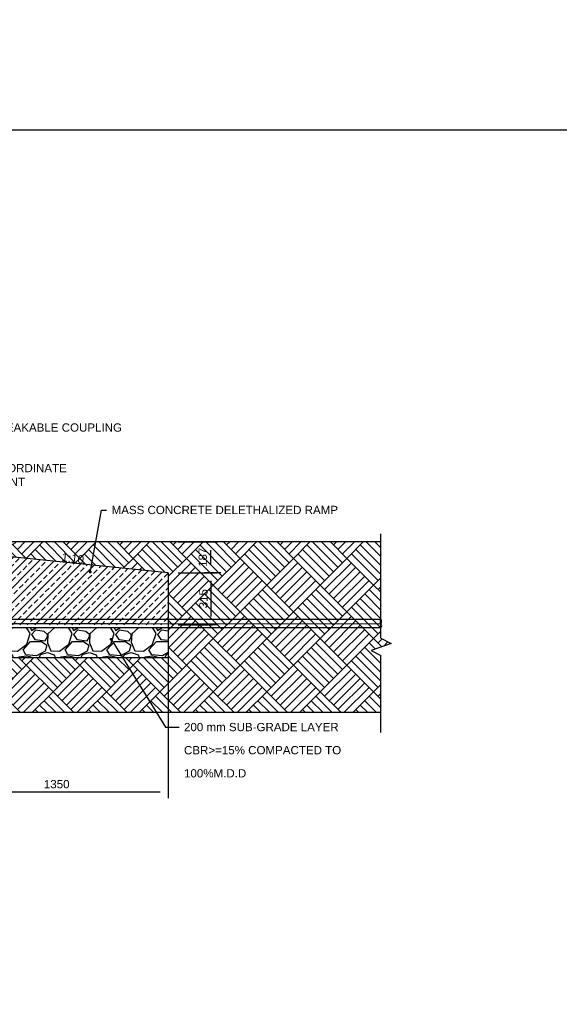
# Model space of a CAD drawing. Header units: metres. Extents: x -4024927 to 10167049, y -539908 to 13839353.
# Tile 128 of 211: x 1379555 to 1382820, y -26464 to -20504. Entities that reach past the tile are written whole.
import ezdxf
from ezdxf import colors
from ezdxf.entities.mleader import LeaderData, LeaderLine
from ezdxf.math import Vec2, Vec3

# ---------------------------------------------------------------- set-up
doc = ezdxf.new("R2010")
doc.units = ezdxf.units.M
for name, pattern in [('CENTER', [2, 1.25, -0.25, 0.25, -0.25]), ('CONTINOUS', [0]), ('CONTIUOUS', [0])]:
    doc.linetypes.add(name, pattern=pattern)
for name, color, linetype in [('C-AFLD-CNTR-N', 3, 'CENTER'), ('C-ANNO-GENF-TEXT-N_25', 2, 'Continuous'), ('C-DETL-BRKL', 1, 'CONTINOUS'), ('C-DETL-DIMS', 2, 'Continuous'), ('C-DETL-GRADE LEVEL', 1, 'Continuous'), ('C-FNDN-RCON', 3, 'Continuous'), ('C-PAVE-PATT-ASPH-N_rwy', 1, 'Continuous'), ('C-SOIL-LEVL', 1, 'Continuous'), ('C-UTIL-EDGE-DUCT', 2, 'Continuous'), ('EL-AGLI-EQUP-PAPI-N-RefEdit0', 1, 'CONTIUOUS'), ('V-PTOS-CL', 1, 'Continuous')]:
    doc.layers.add(name, color=color, linetype=linetype)
doc.styles.add('Arial', font='arial.ttf')
doc.styles.get("Standard").update_dxf_attribs({"font": 'arial.ttf'})
doc.dimstyles.new('DS-20-25', dxfattribs={"dimscale": 20, "dimtxt": 2.5, "dimasz": 2.5, "dimexe": 0.5, "dimexo": 3, "dimgap": 1, "dimtad": 1, "dimdec": 0, "dimzin": 0, "dimtxsty": 'Standard', "dimblk1": 'DIMARROW', "dimblk2": 'DIMARROW', "dimsah": 1, "dimcen": -3, "dimclrd": 1, "dimclre": 8, "dimclrt": 256, "dimadec": 0, "dimazin": 0, "dimtfac": 1, "dimtdec": 0, "dimtix": 1, "dimtmove": 2, "dimatfit": 3, "dimfxl": 1, "dimtvp": 1.25, "dimarcsym": 0})

# ---------------------------------------------------------------- blocks, each defined once
blk = doc.blocks.new('_Origin')
at = {"color": 0, "linetype": 'ByBlock', "lineweight": -2}
blk.add_line((0, 0), (-1, 0), dxfattribs=at)
blk.add_circle((0, 0), 0.5, dxfattribs=at)
blk = doc.blocks.new('_Dot')
at = {"color": 0, "linetype": 'ByBlock', "lineweight": -2}
blk.add_line((-0.5, 0), (-1, 0), dxfattribs=at)
at = {"color": 0, "linetype": 'ByBlock', "const_width": 0.5}
blk.add_lwpolyline([(-0.25, 0, 1), (0.25, 0, 1)], format="xyb", close=True, dxfattribs=at)
blk = doc.blocks.new('DIMARROW')
blk.add_line((0, 0.8), (0, -0.8))
blk.add_lwpolyline([(0, 0, 0, 0.4, 0), (-1, 0, 0, 0, 0), (-0.97, 0, 0, 0, 0)], format="xyseb")
blk = doc.blocks.new('*D415')
at = {"layer": 'C-DETL-DIMS', "color": 8, "lineweight": -2, "transparency": 16777216}
for p, q in [((1380514.2, -23851.6), (1380722.4, -23851.6)), ((1380514.2, -24166.5), (1380722.4, -24166.5))]:
    blk.add_line(p, q, dxfattribs=at)
at = {"layer": 'C-DETL-DIMS', "color": 1, "lineweight": -2, "transparency": 16777216}
blk.add_line((1380712.4, -23901.6), (1380712.4, -24116.5), dxfattribs=at)
at = {"layer": 'Defpoints', "color": 0, "transparency": 16777216}
for p in [(1380454.2, -23851.6), (1380454.2, -24166.5), (1380712.4, -24166.5)]:
    blk.add_point(p, dxfattribs=at)
at = {"layer": 'C-DETL-DIMS', "color": 1, "lineweight": -2, "transparency": 16777216, "xscale": 50, "yscale": 50, "zscale": 50}
for p, rotation in [((1380712.4, -23851.6), 89.99969034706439), ((1380712.4, -24166.5), 269.9996903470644)]:
    blk.add_blockref('DIMARROW', p, dxfattribs=dict(at, rotation=rotation))
at = {"layer": 'C-DETL-DIMS', "transparency": 16777216, "insert": (1380666.9, -24009), "char_height": 50, "attachment_point": 5, "rotation": 89.99969}
blk.add_mtext('315', dxfattribs=at)
blk = doc.blocks.new('*D416')
at = {"layer": 'C-DETL-DIMS', "color": 8, "lineweight": -2, "transparency": 16777216}
for p, q in [((1380514.2, -23665.1), (1380722.4, -23665.1)), ((1380772.4, -23851.6), (1380722.4, -23851.6))]:
    blk.add_line(p, q, dxfattribs=at)
at = {"layer": 'C-DETL-DIMS', "color": 1, "lineweight": -2, "transparency": 16777216}
blk.add_line((1380712.4, -23801.6), (1380712.4, -23715.1), dxfattribs=at)
at = {"layer": 'Defpoints', "color": 0, "transparency": 16777216}
for p in [(1380454.2, -23665.1), (1380712.4, -23665.1), (1380712.4, -23851.6)]:
    blk.add_point(p, dxfattribs=at)
at = {"layer": 'C-DETL-DIMS', "color": 1, "lineweight": -2, "transparency": 16777216, "xscale": 50, "yscale": 50, "zscale": 50}
for p, rotation in [((1380712.4, -23665.1), 90), ((1380712.4, -23851.6), 270)]:
    blk.add_blockref('DIMARROW', p, dxfattribs=dict(at, rotation=rotation))
at = {"layer": 'C-DETL-DIMS', "transparency": 16777216, "insert": (1380662.8, -23758.3), "char_height": 50, "attachment_point": 5, "rotation": 90, "style": 'Arial'}
blk.add_mtext('187', dxfattribs=at)
blk = doc.blocks.new('*D420')
at = {"layer": 'C-DETL-DIMS', "color": 8, "lineweight": -2, "transparency": 16777216}
for p, q in [((1379104.2, -24193.7), (1379104.2, -25187.4)), ((1380454.2, -24193.7), (1380454.2, -25187.4))]:
    blk.add_line(p, q, dxfattribs=at)
at = {"layer": 'C-DETL-DIMS', "color": 1, "lineweight": -2, "transparency": 16777216}
blk.add_line((1379154.2, -25177.4), (1380404.2, -25177.4), dxfattribs=at)
at = {"layer": 'Defpoints', "color": 0, "transparency": 16777216}
for p in [(1379104.2, -24133.7), (1380454.2, -24133.7), (1380454.2, -25177.4)]:
    blk.add_point(p, dxfattribs=at)
at = {"layer": 'C-DETL-DIMS', "color": 1, "lineweight": -2, "transparency": 16777216, "xscale": 50, "yscale": 50, "zscale": 50, "rotation": 180}
blk.add_blockref('DIMARROW', (1379104.2, -25177.4), dxfattribs=at)
at = {"layer": 'C-DETL-DIMS', "color": 1, "lineweight": -2, "transparency": 16777216, "xscale": 50, "yscale": 50, "zscale": 50}
blk.add_blockref('DIMARROW', (1380454.2, -25177.4), dxfattribs=at)
at = {"layer": 'C-DETL-DIMS', "transparency": 16777216, "insert": (1379779.2, -25131.9), "char_height": 50, "attachment_point": 5}
blk.add_mtext('1350', dxfattribs=at)

msp = doc.modelspace()

# ---------------------------------------------------------------- hatches: boundary and pattern name
at = {"layer": 'C-PAVE-PATT-ASPH-N_rwy'}
h = msp.add_hatch(dxfattribs=at)
h.set_pattern_fill('ANSI33', color=252, scale=10)
h.set_pattern_definition([(45, (1341633.81, -8836.33), (-44.90128, 44.90128), []), (45, (1341678.71, -8836.33), (-44.90128, 44.90128), [31.75, -15.875])])
edge = h.paths.add_edge_path(flags=16)
edge.add_arc((1379372.93, -23793.22), 7.5, 0, 360)
h.paths.add_polyline_path([(1380454.18, -24166.53), (1380454.18, -23851.58), (1379104.12, -23715.46), (1379111.38, -24166.58), (1379583.46, -24166.58)])
at = {"layer": 'C-SOIL-LEVL'}
h = msp.add_hatch(dxfattribs=at)
h.set_pattern_fill('AR-PARQ1', color=252, scale=0.75, angle=45)
h.set_pattern_definition([(135, (1372320.9, 276409.31), (-323.28922, 0), [228.6, -228.6]), (135, (1372347.85, 276436.25), (-323.28922, 0), [228.6, -228.6]), (135, (1372374.79, 276463.2), (-323.28922, 0), [228.6, -228.6]), (135, (1372401.73, 276490.14), (-323.28922, 0), [228.6, -228.6]), (135, (1372428.67, 276517.08), (-323.28922, 0), [228.6, -228.6]), (135, (1372455.6, 276544.02), (-323.28922, 0), [228.6, -228.6]), (135, (1372482.55, 276570.96), (-323.28922, 0), [228.6, -228.6]), (45, (1372159.26, 276570.96), (323.28922, 0), [228.6, -228.6]), (45, (1372132.32, 276597.9), (323.28922, 0), [228.6, -228.6]), (45, (1372105.38, 276624.84), (323.28922, 0), [228.6, -228.6]), (45, (1372078.44, 276651.78), (323.28922, 0), [228.6, -228.6]), (45, (1372051.5, 276678.72), (323.28922, 0), [228.6, -228.6]), (45, (1372024.56, 276705.66), (323.28922, 0), [228.6, -228.6]), (45, (1371997.62, 276732.6), (323.28922, 0), [228.6, -228.6])])
h.paths.add_polyline_path([(1381740.16, -24696.73), (1381740.16, -24351.94), (1381681.13, -24321.77), (1381801.87, -24280.75), (1381740.16, -24248.17), (1381740.16, -23665.07), (1379104.18, -23665.07), (1379104.12, -23715.46), (1380454.18, -23851.58), (1380454.18, -24364.97), (1379173.57, -24364.98), (1379173.63, -24696.73)])
h = msp.add_hatch(dxfattribs=at)
h.set_pattern_fill('GRAVEL', color=252, scale=10)
h.set_pattern_definition([(228.0127875, (-11508.156, 254), (-2032.00000016, -2285.99999986), [34.172144, -3383.048364]), (184.969741, (-11531.016, 228.6), (3047.99999879, 254.00001447), [58.64047, -5805.40489]), (132.5104471, (-11589.436, 223.52), (2540.00000107, -2793.99999902), [41.34815, -4093.47228]), (267.273689, (-11688.496, 160.02), (254.00000053, 5079.99999997), [53.40045, -5286.643743]), (292.8336542, (-11691.036, 106.68), (-1270.00000011, 3047.99999996), [52.36337, -5183.980775]), (357.273689, (-11670.716, 58.42), (-5079.99999997, 254.00000053), [53.40045, -5286.643743]), (37.6942405, (-11617.376, 55.88), (-3301.999999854, -2540.00000019), [70.619366, -6991.31153]), (72.2553284, (-11561.496, 99.06), (1778.00000048, 5587.99999985), [66.67195, -6600.52566]), (121.4295656, (-11541.176, 162.56), (-2032.00000029, 3301.99999982), [53.5813, -5304.55457]), (175.2363583, (-11569.116, 208.28), (2793.99999996, -254.00000044), [61.17133, -2997.393695]), (222.3974378, (-11630.076, 213.36), (-3047.999999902, -2794.000000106), [79.10779, -7831.67725]), (138.8140748, (-11437.036, 157.48), (-1777.9999999, 1524.00000012), [27.000454, -2673.056582]), (171.4692344, (-11457.356, 175.26), (3302.00000009, -507.99999942), [51.3682, -5085.4639]), (225, (-11508.16, 182.88), (-4e-14, -254), [35.920934, -323.28931]), (203.1985905, (-11525.936, 213.36), (1270, 507.9999999), [19.34413, -1915.062237]), (291.8014095, (-11543.716, 205.74), (-254, 762), [27.35656, -1340.4753]), (30.9637565, (-11533.556, 180.34), (762, 508), [44.431966, -1436.629815]), (161.565051, (-11495.456, 203.2), (508, -254), [32.128714, -771.08981]), (16.3895403, (-11691.036, 205.74), (2540, 762), [45.0088, -4455.882667]), (70.346176, (-11647.856, 218.44), (-1016.0000001, -2793.99999997), [37.759894, -3738.22157]), (293.1985905, (-11495.456, 254), (-507.9999999, 1270), [38.68801, -1895.71836]), (343.6104597, (-11480.216, 218.44), (-2540.00000005, 761.99999982), [45.0088, -4455.882667]), (339.4439548, (-11691.036, 48.26), (-1270, 508), [43.40352, -2126.77343]), (294.7751406, (-11650.396, 33.02), (-1270.00000151, 2793.99999931), [36.36721, -3600.35934]), (66.8014095, (-11492.916, 0), (507.9999999, 1270), [38.68801, -1895.71836]), (17.3540246, (-11477.676, 35.56), (-3301.99999993, -1016.00000021), [42.578274, -4215.2376]), (69.4439548, (-11617.376, 0), (-508, -1270), [21.70176, -2148.47519]), (101.3099325, (-11508.156, 0), (-254, 1016), [12.95146, -1282.199496]), (165.9637565, (-11510.696, 12.7), (762, -254), [52.36337, -994.90546]), (186.009006, (-11561.496, 25.4), (2539.99999999, 254.00000013), [48.5267, -4804.136486]), (303.6900675, (-11533.556, 157.48), (-254, 508), [36.63239, -879.177636]), (353.1572266, (-11513.236, 127), (4318.00000003, -507.999999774), [63.955676, -6331.600907]), (60.945396, (-11449.736, 119.38), (-1016.00000003, -1778), [26.150824, -2588.93923]), (90, (-11437.04, 142.24), (-254, 254), [15.24, -238.76]), (120.2564372, (-11566.576, 33.02), (1015.99999988, -1778.00000007), [35.286696, -3493.394077]), (48.0127875, (-11584.356, 63.5), (2032.00000017, 2285.99999985), [68.34429, -3348.87622]), (0, (-11538.64, 114.3), (254, 254), [66.04, -187.96]), (325.3048465, (-11472.596, 114.3), (2540.00000096, -1777.99999863), [40.160956, -3975.931672]), (254.054604, (-11439.576, 91.44), (-254, -1016), [36.98291, -1812.165004]), (207.6459754, (-11449.736, 55.88), (-4826.00000018, -2539.99999966), [60.21451, -5961.24644]), (175.4260787, (-11503.076, 27.94), (-3302, 254), [63.702946, -6306.584646])])
h.paths.add_polyline_path([(1380441.56, -24252.82, -1), (1380449.57, -24256.92, -1)], flags=16)
h.paths.add_polyline_path([(1379581.64, -24183.72), (1379104.18, -24183.72), (1379104.18, -24360.54), (1379173.6, -24360.54), (1379173.6, -24364.98), (1379581.64, -24364.97)])
h.paths.add_polyline_path([(1380454.18, -24364.97), (1380454.18, -24183.72), (1379581.64, -24183.72), (1379581.64, -24364.97)])

# ---------------------------------------------------------------- linework, layer by layer
at = {"layer": 'C-AFLD-CNTR-N', "color": 252, "ltscale": 5}
msp.add_lwpolyline([(1378784.18, -24158.72), (1380262.02, -24158.72)], dxfattribs=at)
at = {"layer": 'C-DETL-BRKL', "linetype": 'ByBlock'}
for p, q in [((1381740.16, -24248.17), (1381740.16, -23616.43)), ((1381740.16, -24818.7), (1381740.16, -24351.94))]:
    msp.add_line(p, q, dxfattribs=at)
at = {"layer": 'C-DETL-GRADE LEVEL'}
for p, q in [((1381740.16, -23665.07), (1379104.18, -23665.07)), ((1381740.16, -24248.17), (1381801.87, -24280.75)), ((1381801.87, -24280.75), (1381681.13, -24321.77)), ((1381681.13, -24321.77), (1381740.16, -24351.94))]:
    msp.add_line(p, q, dxfattribs=at)
at = {"layer": 'C-FNDN-RCON', "ltscale": 0.5}
for p, q in [((1380454.18, -23851.58), (1379104.01, -23715.45)), ((1378867.94, -24158.95), (1381740.16, -24161.22))]:
    msp.add_line(p, q, dxfattribs=at)
at = {"layer": 'C-UTIL-EDGE-DUCT'}
for points in [[(1378784.18, -24133.72), (1381740.16, -24133.72)], [(1378784.18, -24183.72), (1381740.16, -24183.72)]]:
    msp.add_lwpolyline(points, dxfattribs=at)
for centre, radius, start, end in [((1381756.57, -24147.47), 21.41, 140.033787, 219.966213), ((1381723.75, -24147.47), 21.41, 320.033787, 39.966213), ((1381730.63, -24172.47), 14.74, 310.272012, 49.727988)]:
    msp.add_arc(centre, radius, start, end, dxfattribs=at)
at = {"layer": 'V-PTOS-CL', "color": 3, "ltscale": 0.5}
msp.add_line((1375231.66, -24696.73), (1381740.16, -24696.73), dxfattribs=at)
msp.add_lwpolyline([(1373774.81, -21170.47), (1390379.53, -21170.47), (1390379.53, -27200.12), (1373774.81, -27200.12)], close=True, dxfattribs=at)

# ---------------------------------------------------------------- texts
at = {"layer": 'C-ANNO-GENF-TEXT-N_25', "insert": (1379947.11, -23747.83), "char_height": 50, "width": 98.9473, "attachment_point": 3, "rotation": 353.03671, "style": 'Arial'}
msp.add_mtext('1:10', dxfattribs=at)

# ---------------------------------------------------------------- dimensions: what is measured, and where the dimension line sits
at = {"layer": 'C-DETL-DIMS'}
dim = msp.add_linear_dim(base=(1380712.43, -23665.08), p1=(1380712.43, -23851.59), p2=(1380454.18, -23665.08), angle=90, dimstyle='DS-20-25', override={"dimtad": 4, "dimtxsty": 'Arial'}, dxfattribs=at)
dim.commit()
dim.dimension.update_dxf_attribs({"geometry": '*D416', "text_midpoint": (1380662.76, -23758.33), "dimtype": 160})
dim = msp.add_aligned_dim(p1=(1380454.18, -23851.58), p2=(1380454.18, -24166.46), distance=258.25, dimstyle='DS-20-25', dxfattribs=at)
dim.commit()
dim.dimension.update_dxf_attribs({"geometry": '*D415', "text_midpoint": (1380666.88, -24009.02)})

# ---------------------------------------------------------------- leaders
at = {"layer": 'C-ANNO-GENF-TEXT-N_25'}
ml = msp.add_multileader_mtext('Standard', dxfattribs=at)
ml.set_content('BREAKABLE COUPLING', color=256, style='Arial')
ml.set_leader_properties()
ml.build(insert=Vec2(0, 0))
ml.multileader.update_dxf_attribs({"text_right_attachment_type": 6, "arrow_head_size": 50})
ctx = ml.context
ctx.base_point, ctx.char_height, ctx.arrow_head_size, ctx.plane_origin = Vec3(1379372.66, -22973.11), 50, 50, Vec3(1379173, -22484.5)
ctx.right_attachment = 6
notes = []
notes.append((ctx, [(0, (1, 1, 0), (1378904.18, -22973.11), (1, 0), 468.48, [(0, [(1378444.18, -23555.07)], 0, [])])]))
ctx.mtext.insert, ctx.mtext.line_spacing_factor, ctx.mtext.line_spacing_style, ctx.mtext.flow_direction = Vec3(1379374.66, -22947.68), 1.68, 2, 5
ml = msp.add_multileader_mtext('Standard', dxfattribs=at)
ml.set_content('COORDINATE POINT', color=256, style='Arial')
ml.set_leader_properties()
ml.set_arrow_properties(name='ORIGIN')
ml.build(insert=Vec2(0, 0))
ml.multileader.update_dxf_attribs({"text_right_attachment_type": 6, "arrow_head_size": 50})
ctx = ml.context
ctx.base_point, ctx.char_height, ctx.arrow_head_size, ctx.plane_origin = Vec3(1379372.66, -23218.56), 50, 50, Vec3(1379525.89, -23253.22)
ctx.right_attachment = 6
notes.append((ctx, [(0, (1, 1, 0), (1379288.73, -23218.56), (1, 0), 83.94, [(0, [(1378904.18, -23644.93), (1379104.72, -23644.18)], 0, [])])]))
ctx.mtext.insert, ctx.mtext.width, ctx.mtext.flow_direction = Vec3(1379374.66, -23193.14), 530.0361, 5
ml = msp.add_multileader_mtext('Standard', dxfattribs=at)
ml.set_content('MASS CONCRETE DELETHALIZED RAMP', color=256, style='Arial')
ml.set_leader_properties()
ml.set_arrow_properties(name='DOT')
ml.build(insert=Vec2(0, 0))
ml.multileader.update_dxf_attribs({"arrow_head_size": 18})
ctx = ml.context
ctx.base_point, ctx.char_height, ctx.arrow_head_size, ctx.landing_gap_size, ctx.plane_origin = Vec3(1380081.33, -23472.09), 50, 18, 30, Vec3(1377511.9, -23250.42)
notes.append((ctx, [(1, (1, 1, 0), (1380050.08, -23472.09), (1, 0), 31.25, [(0, [(1379981.94, -23846.87)], 0, [])])]))
ctx.mtext.insert, ctx.mtext.line_spacing_factor, ctx.mtext.line_spacing_style, ctx.mtext.flow_direction = Vec3(1380111.33, -23446.67), 1.68, 2, 5
for ctx, leaders in notes:
    for number, flags, end, landing, length, lines in leaders:
        leader = LeaderData()
        leader.index, (leader.has_last_leader_line, leader.has_dogleg_vector, leader.attachment_direction) = number, flags
        leader.last_leader_point, leader.dogleg_vector, leader.dogleg_length = Vec3(end), Vec3(landing), length
        for number, points, colour, breaks in lines:
            line = LeaderLine()
            line.index, line.vertices, line.color, line.breaks = number, Vec3.list(points), colors.encode_raw_color(colour), breaks
            leader.lines.append(line)
        ctx.leaders.append(leader)

# ---------------------------------------------------------------- next in the draw order: leaders
ml = msp.add_multileader_mtext('Standard', dxfattribs=at)
ml.set_content('{\\C1;200 mm SUB-GRADE LAYER CBR>=15% COMPACTED TO 100%M.D.D }', color=256, style='Arial')
ml.set_leader_properties()
ml.set_arrow_properties(name='DOT')
ml.build(insert=Vec2(0, 0))
ml.multileader.update_dxf_attribs({"text_right_attachment_type": 6, "arrow_head_size": 18})
ctx = ml.context
ctx.base_point, ctx.char_height, ctx.arrow_head_size, ctx.landing_gap_size, ctx.plane_origin = Vec3(1380519.39, -24786.83), 50, 18, 30, Vec3(1379811.17, -24946.95)
ctx.right_attachment = 6
notes = []
notes.append((ctx, [(1, (1, 1, 0), (1380436.95, -24786.83), (1, 0), 82.44, [(0, [(1380108.31, -24254.87)], 0, [])])]))
ctx.mtext.insert, ctx.mtext.width, ctx.mtext.defined_height, ctx.mtext.line_spacing_factor, ctx.mtext.line_spacing_style, ctx.mtext.flow_direction = Vec3(1380549.39, -24760.91), 1068.1808, 235.86, 1.68, 2, 5
ctx.mtext.has_bg_fill, ctx.mtext.bg_color, ctx.mtext.bg_scale_factor, ctx.mtext.bg_transparency, ctx.mtext.use_window_bg_color = 1, -1027028792, 1.5, 0, 1
for ctx, leaders in notes:
    for number, flags, end, landing, length, lines in leaders:
        leader = LeaderData()
        leader.index, (leader.has_last_leader_line, leader.has_dogleg_vector, leader.attachment_direction) = number, flags
        leader.last_leader_point, leader.dogleg_vector, leader.dogleg_length = Vec3(end), Vec3(landing), length
        for number, points, colour, breaks in lines:
            line = LeaderLine()
            line.index, line.vertices, line.color, line.breaks = number, Vec3.list(points), colors.encode_raw_color(colour), breaks
            leader.lines.append(line)
        ctx.leaders.append(leader)

# ---------------------------------------------------------------- next in the draw order: linework, layer by layer
at = {"layer": 'C-FNDN-RCON', "ltscale": 0.5}
msp.add_line((1379104.12, -24364.98), (1380454.18, -24364.97), dxfattribs=at)
msp.add_lwpolyline([(1380454.18, -23851.58), (1380454.18, -24364.97)], dxfattribs=at)
at = {"layer": 'EL-AGLI-EQUP-PAPI-N-RefEdit0'}
msp.add_arc((3071061.1, 6743365.78), 7095987.63, 260.537675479, 260.537675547, dxfattribs=at)

# ---------------------------------------------------------------- next in the draw order: dimensions: what is measured, and where the dimension line sits
at = {"layer": 'C-DETL-DIMS'}
dim = msp.add_aligned_dim(p1=(1379104.18, -24133.72), p2=(1380454.18, -24133.72), distance=-1043.71, dimstyle='DS-20-25', dxfattribs=at)
dim.commit()
dim.dimension.update_dxf_attribs({"geometry": '*D420', "text_midpoint": (1379779.18, -25131.88)})

doc.saveas('drawing.dxf')
